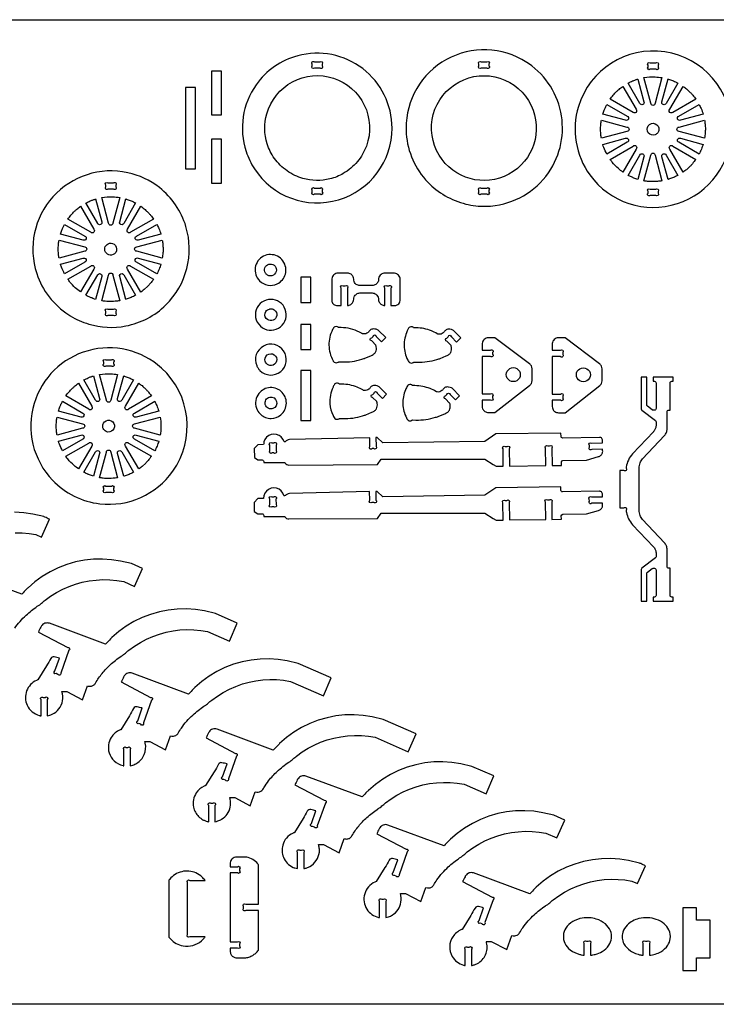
# Model space of a CAD drawing. Extents: x -1643 to 1837, y -1145 to 742.
# Tile 2 of 3: x -883 to 452, y -1145 to 742. Entities that reach past the tile are written whole.
import ezdxf

# ---------------------------------------------------------------- set-up
doc = ezdxf.new("R2010")
doc.units = 0
doc.header["$MEASUREMENT"] = 0
doc.layers.get('0').update_dxf_attribs({"linetype": 'CONTINUOUS'})
doc.layers.add('SECTIONCUTEDGES', color=18, linetype='CONTINUOUS')

msp = doc.modelspace()

# ---------------------------------------------------------------- linework, layer by layer
msp.add_lwpolyline([(1837.2, -1144.6), (-1643.2, -1144.6), (-1643.2, 741.9), (1837.2, 741.9)], close=True)
at = {"layer": 'SECTIONCUTEDGES'}
for points in [[(-101, 430.6, 0.070963), (-67.9, 404.7, 0.069817), (-28.3, 388.7, 0.034745), (-9, 385.3, 0.061427), (28.3, 385.9, 0.222532), (134.6, 455.3, 0.429696), (79.2, 665.8, 0.275209), (-73.8, 660.4, 0.274744), (-142.3, 523.1, 0.086691), (-129.7, 473.3, 0.086412)], [(209.6, 444.5, 0.325322), (377.3, 389.5, 0.325497), (481.1, 532.1, 0.371858), (353.1, 680.4, 0.371962), (187.7, 575.4, 0.115164), (183.4, 507.4, 0.115322)], [(-433.2, 456, 0.331784), (-272.1, 396.8, 0.331988), (-169.6, 534.3, 0.233331), (-225.7, 648.1, 0.233148), (-350.3, 672.8, 0.174605), (-430, 617.3, 0.237892), (-449.3, 489.5, 0.032676), (-442.4, 472.3, 0.03255)], [(-307.6, 649.2), (-318.2, 649.2, -1), (-322.5, 653.5), (-322.5, 657, -1), (-318.2, 661.2), (-307.6, 661.2, -1), (-303.4, 657), (-303.4, 653.5, -1)], [(1.3, 661.2), (11.9, 661.2, -1), (16.2, 657), (16.2, 653.5, -1), (11.9, 649.2), (1.3, 649.2, -1), (-2.9, 653.5), (-2.9, 657, -1)], [(325.4, 659), (336, 659, -1), (340.3, 654.7), (340.3, 651.2, -1), (336, 647), (325.4, 647, -1), (321.1, 651.2), (321.1, 654.7, -1)], [(-394.9, 476.2, -0.080134), (-408.8, 503.9, -0.146264), (-409.6, 561.8, -0.425215), (-282, 629.8, -0.425051), (-218.7, 499.8, -0.087626), (-236, 469.9, -0.085811), (-263, 447.2, -0.071707), (-288.7, 436.8, -0.130273), (-340.5, 437.7, -0.084944), (-370.6, 452.1, -0.082952)], [(-79.3, 482.2, -0.428721), (-41.4, 622.5, -0.428259), (97, 577.8, -0.400307), (54.4, 446, -0.399853)], [(301.7, 628.2), (313.3, 584.7, -1), (305.6, 581.5), (283.1, 620.5, -0.012176), (291.5, 624.5, -0.019565), (296.9, 626.6, -0.009363), (299.3, 627.4, 0.003121)], [(347.8, 631), (334.7, 581.9, -1), (326.5, 581.9), (313.4, 630.9, -0.057699), (334.9, 632.3, -0.024823)], [(378.2, 620.5), (355.6, 581.5, -1), (347.9, 584.7), (359.5, 628.3, 0.006199), (360, 628.1, -0.0186), (360.4, 628), (369.7, 624.6, -0.018388), (374, 622.6, 0.006129)], [(272.8, 614.2), (298.2, 570.2, -1), (292.4, 564.4), (248.5, 589.8, -0.014778), (254.4, 597.3, -0.028539), (261.3, 604.7, -0.018438), (265.5, 608.4, -0.011345)], [(412.7, 589.8), (368.8, 564.4, -1), (363, 570.2), (388.4, 614.2, 0.006303), (391.5, 611.9, -0.01891), (394.6, 609.6, -0.017187), (398.2, 606.3, -0.012321), (403.1, 601.5, -0.018926), (407.1, 597, -0.012469)], [(242.2, 579.6), (281.2, 557.1, -1), (277.9, 549.3), (234.5, 560.9, -0.012918), (237.2, 568.7, -0.018758), (239.3, 573.9, -0.010898), (240.7, 576.7, 0.003632)], [(426.8, 561), (383.3, 549.3, -1), (380.1, 557.1), (419, 579.6, -0.026072), (422.9, 571.5, -0.02074)], [(231.7, 549.3), (280.7, 536.1, -1), (280.7, 527.9), (231.7, 514.8, 0.006429), (231.1, 518.3, -0.01929), (230.6, 521.9), (230.1, 532), (230.6, 542.2, -0.018896), (231.1, 545.7, 0.006298)], [(429.5, 514.8), (380.5, 527.9, -1), (380.5, 536.1), (429.5, 549.3, -0.005477), (430.5, 541.8, -0.027167), (431, 532.6, -0.022163), (430.7, 524.9, -0.016966)], [(335, 521.5, -0.761731), (321.5, 538.8, -0.761062), (342, 530.9, -0.135678), (339.8, 525.2, -0.135247)], [(234.4, 503.1), (277.9, 514.8, -1), (281.2, 507), (242.2, 484.5, -0.020623), (236.4, 497.2, -0.019978), (234.6, 502.2, -0.019766), (234.5, 502.7, 0.006588)], [(419, 484.5), (380.1, 507, -1), (383.3, 514.8), (426.7, 503.1, -0.023422), (423.4, 493.8, -0.022486)], [(248.5, 474.3), (292.4, 499.7, -1), (298.2, 493.9), (272.9, 449.9, -0.019294), (264.5, 456.6, -0.045903), (252.4, 469.1, -0.008546), (250.5, 471.4, -0.007227)], [(388.4, 449.9), (363, 493.9, -1), (368.8, 499.7), (412.7, 474.3, -0.014529), (406.2, 466, -0.022653), (401.7, 461), (394.6, 454.5, -0.018394), (391.5, 452.2, 0.006131)], [(283.1, 443.6), (305.6, 482.6, -1), (313.3, 479.4), (301.7, 435.9, -0.012234), (294.2, 438.5, -0.017991), (289.2, 440.6, -0.010478), (286.1, 442.1, 0.003492)], [(313.4, 433.1), (326.5, 482.1, -1), (334.7, 482.1), (347.8, 433.1, -0.013089), (339.1, 432.1, -0.036535), (325.6, 431.7, -0.015577), (320.2, 432.2, -0.012352)], [(359.5, 435.8), (347.9, 479.4, -1), (355.6, 482.6), (378.2, 443.6, 0.006248), (374, 441.5, -0.018746), (369.7, 439.5), (360.4, 436.1, -0.018599), (360, 435.9, 0.006199)], [(-786.3, 174.4, 0.063566), (-750.8, 158.7, 0.120276), (-679.8, 155.1, 0.147825), (-603.2, 195.3, 0.278823), (-564.6, 345.7, 0.15407), (-615.5, 420.2, 0.113627), (-676.2, 448.8, 0.268788), (-819.5, 402.6, 0.26905), (-850.6, 255.5, 0.085445), (-827, 211.1, 0.083649), (-789.3, 176.3, 0.004404), (-787.8, 175.3, 0.004421)], [(-703.4, 417.2), (-714, 417.2, -1), (-718.3, 421.5), (-718.3, 425, -1), (-714, 429.2), (-703.4, 429.2, -1), (-699.2, 425), (-699.2, 421.5, -1)], [(-318.2, 419.3), (-307.6, 419.3, -1), (-303.4, 415.1), (-303.4, 411.6, -1), (-307.6, 407.3), (-318.2, 407.3, -1), (-322.5, 411.6), (-322.5, 415.1, -1)], [(1.3, 419.3), (11.9, 419.3, -1), (16.2, 415.1), (16.2, 411.6, -1), (11.9, 407.3), (1.3, 407.3, -1), (-2.9, 411.6), (-2.9, 415.1, -1)], [(336, 405.1), (325.4, 405.1, -1), (321.1, 409.3), (321.1, 412.9, -1), (325.4, 417.1), (336, 417.1, -1), (340.3, 412.9), (340.3, 409.3, -1)], [(-737.7, 398.4), (-726.1, 354.9, -1), (-733.8, 351.7), (-756.3, 390.7, -0.012176), (-747.9, 394.7, -0.019565), (-742.5, 396.9, -0.009363), (-740.1, 397.7, 0.003121)], [(-691.6, 401.2), (-704.7, 352.2, -1), (-712.9, 352.2), (-726, 401.2, -0.057699), (-704.5, 402.5, -0.024823)], [(-661.2, 390.8), (-683.8, 351.7, -1), (-691.5, 354.9), (-679.9, 398.5, 0.006199), (-679.4, 398.4, -0.0186), (-679, 398.3), (-669.7, 394.8, -0.018388), (-665.4, 392.9, 0.006129)], [(-766.6, 384.4), (-741.2, 340.5, -1), (-747, 334.7), (-790.9, 360, -0.014778), (-785, 367.5, -0.028539), (-778.1, 374.9, -0.018438), (-773.9, 378.7, -0.011345)], [(-626.7, 360), (-670.6, 334.7, -1), (-676.4, 340.5), (-651, 384.4, 0.006303), (-647.9, 382.1, -0.01891), (-644.8, 379.8, -0.017187), (-641.2, 376.5, -0.012321), (-636.3, 371.7, -0.018926), (-632.3, 367.2, -0.012469)], [(-797.2, 349.8), (-758.2, 327.3, -1), (-761.5, 319.5), (-804.9, 331.2, -0.012918), (-802.3, 338.9, -0.018758), (-800.1, 344.1, -0.010898), (-798.7, 347, 0.003632)], [(-612.6, 331.2), (-656.1, 319.5, -1), (-659.4, 327.3), (-620.4, 349.8, -0.026072), (-616.5, 341.7, -0.02074)], [(-807.7, 319.5), (-758.7, 306.4, -1), (-758.7, 298.2), (-807.7, 285, 0.006429), (-808.3, 288.6, -0.01929), (-808.8, 292.1), (-809.3, 302.3), (-808.8, 312.4, -0.018896), (-808.3, 316, 0.006298)], [(-704.4, 291.7, -0.520017), (-720.2, 301.8, -0.519794), (-705.4, 313.2, -0.315968), (-697.4, 302.8, -0.315775)], [(-609.9, 285), (-658.9, 298.2, -1), (-658.9, 306.4), (-609.9, 319.5, -0.005477), (-609, 312.1, -0.027167), (-608.4, 302.8, -0.022163), (-608.7, 295.1, -0.016966)], [(-805, 273.3), (-761.5, 285, -1), (-758.2, 277.2), (-797.2, 254.7, -0.020623), (-803, 267.5, -0.019978), (-804.8, 272.4, -0.019766), (-804.9, 272.9, 0.006588)], [(-620.4, 254.7), (-659.4, 277.2, -1), (-656.1, 285), (-612.7, 273.4, -0.023422), (-616, 264, -0.022807)], [(-423.5, 241.5, 0.155406), (-407.7, 233.3, 0.152514), (-389.8, 235.7, 0.115137), (-379.6, 243.7, 0.20973), (-373.4, 266.8, 0.510659), (-416, 288.7, 0.510196)], [(-790.9, 244.5), (-747, 269.9, -1), (-741.2, 264.1), (-766.6, 220.2, -0.024397), (-776.8, 228.4, -0.042082), (-787, 239.3, -0.010889), (-789, 241.9, 0.00363)], [(-651, 220.1), (-676.4, 264.1, -1), (-670.6, 269.9), (-626.7, 244.5, -0.014529), (-633.2, 236.2, -0.022653), (-637.7, 231.2), (-644.8, 224.8, -0.018394), (-647.9, 222.4, 0.006131)], [(-412.4, 256.5, -0.493086), (-405.6, 273.2, -0.496276), (-391.3, 262.3, -0.270598), (-397, 252.5, -0.267947), (-408.5, 252.6, -0.063066), (-410.7, 254.3, -0.063066)], [(-756.3, 213.8), (-733.8, 252.8, -1), (-726.1, 249.6), (-737.7, 206.1, -0.012234), (-745.2, 208.7, -0.017991), (-750.2, 210.8, -0.010478), (-753.3, 212.3, 0.003492)], [(-726, 203.4), (-712.9, 252.4, -1), (-704.7, 252.4), (-691.6, 203.4, -0.013089), (-700.3, 202.3, -0.036535), (-713.8, 202, -0.015577), (-719.2, 202.4, -0.012352)], [(-679.9, 206.1), (-691.5, 249.6, -1), (-683.8, 252.8), (-661.2, 213.8, 0.006248), (-665.4, 211.7, -0.018746), (-669.7, 209.7), (-679, 206.3, -0.018599), (-679.4, 206.2, 0.006199)], [(-267.3, 194.4), (-267.3, 227.6, -1), (-263, 231.9), (-259.2, 231.9, -1), (-255, 227.6), (-255, 194.4, 0.052408), (-251.5, 195, 0.128325), (-246.5, 197.9, 0.197605), (-243.1, 206.2, -0.097222), (-242.1, 210.9, -0.148336), (-237.9, 216.1, -0.139985), (-231.1, 218.3), (-207.5, 218.3, -0.145828), (-200.5, 216, -0.209993), (-195.6, 207.9, -0.026239), (-195.5, 205.8, 0.09194), (-194.6, 201.8, 0.131652), (-190.9, 196.9, 0.131653), (-185.1, 194.5, 0.024549), (-184.4, 194.5, -0.008181), (-183.6, 194.4), (-183.6, 227.6, -1), (-179.3, 231.9), (-175.8, 231.9, -1), (-171.6, 227.6), (-171.6, 194.4, -0.00462), (-164, 194.4, 0.14671), (-158.2, 196.1, 0.128813), (-155.2, 199.3, 0.116385), (-154, 204), (-154, 244.4, 0.17911), (-157.2, 252.5, 0.186027), (-164.7, 256.3, 0.012625), (-165.1, 256.3, 0.006307), (-165.9, 256.4), (-183.6, 256.4, 0.145828), (-190.5, 254, 0.209993), (-195.4, 246, 0.026239), (-195.6, 243.8, -0.09194), (-196.4, 239.8, -0.148336), (-200.7, 234.6, -0.139985), (-207.5, 232.5), (-231.1, 232.5, -0.145828), (-238.1, 234.8, -0.209993), (-242.9, 242.9, -0.026239), (-243.1, 245, 0.09194), (-244, 249, 0.148336), (-248.2, 254.2, 0.139985), (-255, 256.4), (-272.9, 256.4, 0.17911), (-281, 253.1, 0.186027), (-284.8, 245.6, 0.012625), (-284.8, 245.2, 0.006307), (-284.9, 244.4), (-284.9, 204, 0.17911), (-282.3, 197.5, 0.185411), (-276.3, 194.5, 0.029365), (-274.5, 194.4, -0.004893)], [(-421.7, 154.6, 0.32468), (-387.3, 150.8, 0.324261), (-372.9, 182.4, 0.315456), (-397.5, 205.7, 0.314906), (-427.8, 190.6, 0.16802), (-431, 171.6, 0.16772)], [(-699.2, 183.1), (-699.2, 179.6, -1), (-703.4, 175.3), (-714, 175.3, -1), (-718.3, 179.6), (-718.3, 183.1, -1), (-714, 187.3), (-703.4, 187.3, -1)], [(-410.6, 169.3, -0.342692), (-411.2, 182.9, -0.167354), (-404.7, 187.5, -0.066194), (-402.4, 187.8, -0.053141), (-399.6, 187.6, -0.194534), (-392.7, 183.2, -0.255691), (-391.4, 172.1, -0.265791), (-400.1, 165.3, -0.258961)], [(-200.7, 118.6), (-208.4, 126.4, -1), (-208.4, 132.4), (-205.9, 134.9, -1), (-199.9, 134.8), (-189.8, 124.6), (-181.7, 132.7), (-195.3, 146.5, 0.061834), (-197.3, 147.7, 0.071753), (-202.7, 149.2, 0.070796), (-206.9, 149.2, 0.180454), (-212.7, 146, 0.028701), (-214.1, 144.2, -0.064537), (-215.6, 142.5, -0.217452), (-224.5, 139.8, -0.017845), (-225.5, 140, -0.040508), (-226, 140.2, -0.048621), (-227.2, 140.8, 0.025713), (-232, 143.5, 0.05669), (-249.1, 149.7, 0.056735), (-267.2, 152), (-271.9, 151.9, -0.12534), (-272.3, 152.2, 0.109514), (-274, 153.5, 0.209609), (-279.3, 153.5, 0.125437), (-281.4, 151.9, 0.040174), (-281.8, 151.2, 0.008606), (-283.5, 148, 0.123368), (-290.5, 118.3, 0.12115), (-282.5, 88.3, 0.018916), (-281.7, 86.9, 0.113433), (-280.3, 85.6, 0.1368), (-276.6, 84.5, 0.136799), (-273, 85.6, 0.077822), (-272.4, 86, -0.14103), (-271.9, 86.4), (-265.5, 86.1, 0.039745), (-246, 87.2, 0.041404), (-227.7, 91.3, 0.004978), (-223.7, 92.6, 0.009757), (-221.6, 93.3), (-210.2, 98.1, 0.025645), (-205.7, 100.5, 0.123538), (-201.3, 105, 0.094777), (-199.6, 109.7, 0.094759), (-199.7, 114.8, 0.002266), (-200.4, 117.9, 0.072469)], [(-56.6, 118.1), (-64.3, 125.9, -1), (-64.3, 131.9), (-61.8, 134.4, -1), (-55.8, 134.3), (-45.7, 124.1), (-37.5, 132.2), (-51.1, 146, 0.061834), (-53.1, 147.2, 0.071753), (-58.5, 148.7, 0.070796), (-62.7, 148.7, 0.180454), (-68.5, 145.5, 0.028701), (-69.9, 143.7, -0.064537), (-71.4, 142, -0.217452), (-80.3, 139.3, -0.101565), (-83.2, 140.3, 0.041153), (-94, 145.8, 0.046108), (-108.3, 150, 0.046145), (-123.1, 151.5), (-127.7, 151.4, -0.125395), (-128.3, 151.8, 0.143049), (-130.5, 153.2, 0.126432), (-133.8, 153.3, 0.126548), (-136.8, 151.9, 0.084828), (-137.7, 150.7, 0.021693), (-140.3, 145.6, 0.112451), (-146.3, 117.3, 0.11463), (-139.4, 89.7, 0.017441), (-137.6, 86.5, 0.121465), (-136.2, 85.1, 0.1368), (-132.5, 84, 0.136799), (-128.8, 85.1, 0.077822), (-128.3, 85.5, -0.14103), (-127.7, 85.9), (-121.3, 85.6, 0.039745), (-102.2, 86.7, 0.039745), (-83.5, 90.8, 0.006634), (-79.9, 91.9, 0.009757), (-77.5, 92.8), (-66, 97.6, 0.025645), (-61.6, 100, 0.123538), (-57.1, 104.5, 0.094777), (-55.5, 109.1, 0.090384), (-55.6, 114.3, 0.012931), (-56.3, 117.5, 0.06611)], [(3.2, 108.6), (19, 108.6, -1), (23.2, 104.4), (23.2, 100.9, -1), (19, 96.6), (3.2, 96.6), (3.2, 24.9), (19, 24.9, -1), (23.2, 20.7), (23.2, 17.2, -1), (19, 12.9), (3.2, 12.9, 0.001297), (3.2, 0.8, 0.098998), (4.1, -3.6, 0.147443), (8.4, -8.8, 0.140954), (15.1, -10.9), (27.7, -10.9), (94.2, 40.9, 0.106822), (97.5, 45.1, 0.106822), (98.8, 50.4), (98.8, 73.2, 0.109057), (97.5, 78.5, 0.109056), (94, 82.8), (27.7, 132.5), (15.1, 132.5, 0.17911), (7, 129.3, 0.186027), (3.2, 121.8, 0.027942), (3.1, 119.1, -0.002697)], [(137.5, 108.4), (153.3, 108.4, -1), (157.6, 104.2), (157.6, 100.7, -1), (153.3, 96.4), (137.5, 96.4), (137.5, 24.7), (153.3, 24.7, -1), (157.6, 20.5), (157.6, 17, -1), (153.3, 12.7), (137.5, 12.7, 0.001297), (137.5, 0.6, 0.098998), (138.4, -3.8, 0.147443), (142.7, -9, 0.140954), (149.4, -11.1), (162, -11.1), (228.5, 40.7, 0.106822), (231.8, 44.9, 0.106822), (233.1, 50.1), (233.1, 73, 0.109057), (231.8, 78.3, 0.109056), (228.3, 82.6), (162, 132.3), (149.4, 132.3, 0.17911), (141.4, 129.1, 0.186027), (137.6, 121.6, 0.027942), (137.4, 118.9, -0.002697)], [(-422.7, 69.7, 0.908245), (-377.3, 107.2, 0.907727), (-429, 79.1, 0.048368), (-426.3, 74.1, 0.048083)], [(-820.3, -140.5, 0.086412), (-778.8, -171, 0.086691), (-729.6, -185.6, 0.274319), (-589.8, -123.2, 0.379188), (-611.5, 74.3, 0.257222), (-752.3, 107.7, 0.257249), (-855.7, 6.6, 0.132982), (-857.9, -71.7, 0.132968)], [(-413.2, 90, -0.32992), (-405.7, 101.3, -0.330155), (-392.7, 97.4, -0.311912), (-392.3, 84.6, -0.306946), (-404.1, 79.5, -0.144672), (-409.7, 82.3, -0.191691)], [(-718, 90.2), (-707.4, 90.2, -1), (-703.2, 85.9), (-703.2, 82.4, -1), (-707.4, 78.2), (-718, 78.2, -1), (-722.3, 82.4), (-722.3, 85.9, -1)], [(-741.7, 59.4), (-730.1, 15.9, -1), (-737.8, 12.7), (-760.3, 51.6, -0.012176), (-751.9, 55.7, -0.019565), (-746.5, 57.8, -0.009363), (-744.1, 58.6, 0.003121)], [(-695.6, 62.1), (-708.7, 13.1, -1), (-716.9, 13.1), (-730, 62.1, -0.057699), (-708.5, 63.5, -0.024823)], [(-665.2, 51.7), (-687.8, 12.7, -1), (-695.5, 15.9), (-683.9, 59.4, 0.006199), (-683.4, 59.3, -0.0186), (-683, 59.2), (-673.7, 55.8, -0.018388), (-669.4, 53.8, 0.006129)], [(330.8, -372), (369.3, -372), (369.3, -364.4), (366.5, -364.4, -0.414214), (363.5, -361.4), (363.5, -309.2), (360.8, -309.2, -0.414214), (357.8, -306.2), (357.8, -304.4, -0.001328), (357.9, -280.6, 0.00959), (357.8, -273.4, 0.08671), (356.3, -266.5, 0.086806), (352.6, -260.5), (310.4, -215.7, -0.09411), (306, -208, -0.083078), (304.3, -198.2, -0.000752), (304.2, -157.7, -0.000752), (304.3, -117.1, -0.083078), (306, -107.3, -0.09411), (310.4, -99.7), (352.6, -54.9, 0.086806), (356.3, -48.8, 0.08671), (357.8, -41.9, 0.00959), (357.9, -34.8, -0.001329), (357.8, -11), (357.8, -9.2, -0.414214), (360.8, -6.2), (363.5, -6.2), (363.5, 46, -0.414214), (366.5, 49), (369.3, 49), (369.3, 56.7), (330.8, 56.7), (330.8, 49), (333.6, 49, -0.414214), (336.6, 46), (336.6, -3.2, -0.414214), (333.6, -6.2), (330.9, -6.2, -0.164223), (329.1, -5.6), (320, 1.4, -0.234068), (318.8, 3.8), (318.8, 56.7), (308.1, 56.7), (308.1, -4, 0.235486), (309.3, -6.4), (335.4, -26, -0.235486), (336.6, -28.4), (336.6, -34.5, -0.071048), (335.5, -40.7, -0.078973), (332.9, -45.7, -0.015763), (332.4, -46.4, -0.007881), (331.3, -47.6), (291.6, -89.6, 0.07388), (283.4, -101.8, 0.076866), (279.4, -115.4, 0.023417), (279.1, -117), (279.1, -117.6, -1), (274.8, -121.8), (267.2, -121.8), (267.2, -193.5), (274.8, -193.5, -1), (279.1, -197.8), (279.1, -198.3, 0.037161), (279.8, -202.6, 0.069854), (284, -214.7, 0.066871), (291.6, -225.7), (331.3, -267.8, -0.071048), (334.9, -273.1, -0.08294), (336.4, -278.5, -0.011822), (336.5, -279.4, -0.007881), (336.6, -280.9), (336.6, -287, -0.235486), (335.4, -289.4), (309.3, -309, 0.235486), (308.1, -311.4), (308.1, -372), (318.8, -372), (318.8, -319.1, -0.234068), (320, -316.7), (329.1, -309.8, -0.164223), (330.9, -309.2), (333.6, -309.2, -0.414214), (336.6, -312.2), (336.6, -361.4, -0.414214), (333.6, -364.4), (330.8, -364.4)], [(-770.6, 45.4), (-745.2, 1.4, -1), (-751, -4.4), (-794.9, 21, -0.014778), (-789, 28.5, -0.028539), (-782.1, 35.9, -0.018438), (-777.9, 39.6, -0.011345)], [(-630.7, 21), (-674.6, -4.4, -1), (-680.4, 1.4), (-655.1, 45.3, 0.006303), (-651.9, 43.1, -0.01891), (-648.8, 40.7, -0.017187), (-645.2, 37.5, -0.012321), (-640.3, 32.7, -0.018926), (-636.3, 28.2, -0.012469)], [(-198.9, 10.2), (-206.7, 18, -1), (-206.6, 24), (-204.1, 26.4, -1), (-198.1, 26.4), (-188, 16.2), (-179.9, 24.3), (-193.5, 38, 0.061834), (-195.5, 39.2, 0.071753), (-200.9, 40.8, 0.070796), (-205.1, 40.8, 0.180454), (-210.9, 37.6, 0.028701), (-212.3, 35.8, -0.064537), (-213.8, 34.1, -0.217452), (-222.7, 31.4, -0.101565), (-225.6, 32.4, 0.041153), (-236.4, 37.8, 0.046108), (-250.7, 42, 0.046145), (-265.5, 43.6), (-270.1, 43.5, -0.12534), (-270.5, 43.8, 0.109514), (-272.3, 45.1, 0.146598), (-275.8, 45.5, 0.139937), (-279.2, 43.9, 0.084828), (-280.1, 42.8, 0.021693), (-282.7, 37.7, 0.124471), (-288.6, 6.1, 0.096115), (-282.7, -16.3, 0.005797), (-280.6, -20.5, 0.187127), (-277.4, -23.4, 0.113295), (-274.2, -23.8, 0.113567), (-271.2, -22.8, 0.077822), (-270.7, -22.4, -0.14103), (-270.1, -22), (-263.7, -22.4, 0.039745), (-244.6, -21.3, 0.039745), (-225.9, -17.2, 0.006634), (-222.3, -16, 0.009757), (-219.8, -15.1), (-208.4, -10.3, 0.025645), (-204, -7.9, 0.123538), (-199.5, -3.4, 0.094777), (-197.8, 1.2, 0.090384), (-198, 6.3, 0.012931), (-198.7, 9.6, 0.06611)], [(-59.1, 7.4), (-66.8, 15.2, -1), (-66.8, 21.2), (-64.3, 23.6, -1), (-58.3, 23.6), (-48.2, 13.4), (-40, 21.5), (-53.6, 35.2, 0.061834), (-55.6, 36.5, 0.071753), (-61.1, 38, 0.070796), (-65.2, 38, 0.180454), (-71, 34.8, 0.028701), (-72.4, 33, -0.064537), (-73.9, 31.3, -0.217452), (-82.8, 28.6, -0.101565), (-85.7, 29.6, 0.041153), (-96.6, 35, 0.046108), (-110.8, 39.2, 0.046145), (-125.6, 40.8), (-130.2, 40.7, -0.141443), (-130.8, 41.1, 0.105545), (-131.8, 42, 0.153336), (-135.7, 42.7, 0.153374), (-139.3, 41.2, 0.08355), (-140.1, 40.1, 0.02938), (-143.8, 32.9, 0.110293), (-148.8, 5.7, 0.110294), (-141.9, -21, 0.017441), (-140.1, -24.2, 0.121465), (-138.7, -25.6, 0.1368), (-135, -26.7, 0.136799), (-131.3, -25.6, 0.077822), (-130.8, -25.2, -0.14103), (-130.2, -24.8), (-123.8, -25.1, 0.039745), (-104.7, -24.1, 0.039745), (-86.1, -19.9, 0.006634), (-82.4, -18.8, 0.009757), (-80, -17.9), (-68.6, -13.1, 0.025645), (-64.1, -10.7, 0.123538), (-59.7, -6.2, 0.094777), (-58, -1.6, 0.090384), (-58.1, 3.5, 0.012931), (-58.8, 6.8, 0.06611)], [(-411.8, -20.3, 0.094401), (-401.4, -22.1, 0.170768), (-382.9, -15.3, 0.464229), (-382.3, 29.8, 0.464136), (-426.9, 22.8, 0.259519), (-428, -5.8, 0.186569)], [(-801.2, 10.8), (-762.3, -11.7, -1), (-765.5, -19.5), (-808.9, -7.9, -0.012918), (-806.3, -0.1, -0.018758), (-804.1, 5.1, -0.010898), (-802.7, 7.9, 0.003632)], [(-616.7, -7.9), (-660.1, -19.5, -1), (-663.4, -11.7), (-624.4, 10.8, -0.026072), (-620.5, 2.7, -0.02074)], [(-397.8, -3.2, -0.43575), (-412.6, 4.3, -0.436868), (-404, 18.6, -0.391916), (-390.7, 10.5, -0.393)], [(-811.7, -19.5), (-762.7, -32.7, -1), (-762.7, -40.9), (-811.7, -54, 0.006429), (-812.3, -50.5, -0.01929), (-812.8, -46.9), (-813.3, -36.8), (-812.8, -26.6, -0.018896), (-812.3, -23.1, 0.006298)], [(-724.2, -37.9, -0.704491), (-704.8, -28.8, -0.705318), (-714, -48.1, -0.172802), (-720.9, -44.8, -0.173371)], [(-613.9, -54), (-662.9, -40.9, -1), (-662.9, -32.7), (-613.9, -19.5, -0.035509), (-612.5, -35.3, -0.037792), (-613.3, -50.2, -0.007975), (-613.6, -52.1, 0.002658)], [(-809, -65.7), (-765.5, -54, -1), (-762.3, -61.8), (-801.2, -84.3, -0.020623), (-807, -71.6, -0.019978), (-808.8, -66.6, -0.019766), (-808.9, -66.2, 0.006588)], [(-624.4, -84.3), (-663.4, -61.8, -1), (-660.1, -54), (-616.7, -65.7, -0.023422), (-620, -75, -0.022807)], [(-426.8, -101.7), (-418.5, -101.6, -0.414214), (-415.5, -104.6), (-415.5, -106.7), (-375.5, -106.4, -0.179261), (-375.2, -106.8, 0.072339), (-374.7, -107.6, 0.106772), (-371.5, -110.3, 0.104923), (-367.4, -111.4), (-197.6, -110.3), (-190.5, -100.1), (8.5, -100.1), (24.2, -110.3), (30.1, -113.6), (43.6, -113.5), (43.2, -80.3, -1), (47.4, -76), (50.9, -75.9, -1), (55.2, -80.1), (55.6, -113.4), (125.1, -112.5), (124.7, -79.2, -1), (128.9, -74.9), (132.4, -74.8, -1), (136.7, -79), (137.1, -112.4), (155.1, -112.1), (155, -105.5, -0.414143), (158, -102.5), (203.3, -101.8), (226.2, -95.2, 0.116099), (231, -92.4, 0.123161), (233.9, -88, 0.093814), (234.2, -85.6, -0.008595), (234.1, -81.1), (213.1, -81.4, -1), (208.8, -77.2), (208.8, -73.7, -1), (212.9, -69.4), (234, -69.1, 0.008792), (233.7, -63.1, 0.293453), (230.5, -58.8, 0.051082), (229.6, -58.5, 0.039322), (228.4, -58.4), (157.4, -59.6, -0.414353), (154.4, -56.6), (154.3, -50.1), (29.4, -51.9), (8.4, -66), (-187.3, -68.9), (-198.2, -58.8, 0.116141), (-198.6, -58.8, -0.019273), (-200.4, -58.9), (-200.1, -75.6, -1), (-204.3, -79.9), (-207.8, -80, -1), (-212.1, -75.8), (-212.4, -59.2), (-366.3, -62.7, 0.129415), (-371.2, -64.3, 0.061161), (-373.5, -66.3, -0.183348), (-375.2, -67.1, -0.251847), (-376.5, -66.5), (-378.6, -61.7), (-381.8, -57.6), (-386, -54.5), (-390.8, -52.6), (-396, -52), (-401.2, -52.8), (-406, -54.8), (-410.1, -58.1), (-413.2, -62.3), (-415.1, -67.1, 0.044207), (-415.4, -68.9, -0.011454), (-415.7, -72.3), (-427, -72.4), (-433.6, -79.8), (-433.5, -97)], [(-794.9, -94.5), (-751, -69.2, -1), (-745.2, -75), (-770.6, -118.9, -0.019294), (-778.9, -112.3, -0.045903), (-791.1, -99.7, -0.008546), (-792.9, -97.4, -0.007227)], [(-655, -118.9), (-680.4, -75, -1), (-674.6, -69.2), (-630.7, -94.5, -0.014529), (-637.2, -102.8, -0.022653), (-641.7, -107.8), (-648.8, -114.3, -0.018394), (-651.9, -116.6, 0.006131)], [(-399.7, -69.1), (-396.2, -69.1, -1), (-391.9, -73.3), (-391.8, -83.9, -1), (-396, -88.2), (-399.5, -88.2, -1), (-403.8, -84), (-403.9, -73.4, -1)], [(-760.4, -125.2), (-737.8, -86.2, -1), (-730.1, -89.4), (-741.7, -132.9, -0.012234), (-749.2, -130.3, -0.017991), (-754.2, -128.2, -0.010478), (-757.3, -126.7, 0.003492)], [(-730, -135.7), (-716.9, -86.7, -1), (-708.7, -86.7), (-695.6, -135.7, -0.013089), (-704.4, -136.8, -0.036535), (-717.8, -137.1, -0.015577), (-723.2, -136.6, -0.012352)], [(-683.9, -133), (-695.5, -89.4, -1), (-687.8, -86.2), (-665.2, -125.3, 0.006248), (-669.4, -127.4, -0.018746), (-673.7, -129.4), (-683, -132.8, -0.018599), (-683.4, -132.9, 0.006199)], [(-722.3, -159.5), (-722.3, -156, -1), (-718, -151.7), (-707.4, -151.7, -1), (-703.2, -156), (-703.2, -159.5, -1), (-707.4, -163.7), (-718, -163.7, -1)], [(-426.9, -204.9), (-418.6, -204.9, -0.414214), (-415.6, -207.9), (-415.6, -209.9), (-375.7, -209.7, -0.179261), (-375.3, -210, 0.072339), (-374.9, -210.8, 0.106772), (-371.6, -213.5, 0.104923), (-367.5, -214.7), (-197.7, -213.5), (-190.7, -203.4), (8.4, -203.4), (24.1, -213.6), (29.9, -216.9), (43.5, -216.8), (43.1, -183.5, -1), (47.2, -179.2), (50.8, -179.2, -1), (55, -183.4), (55.5, -216.6), (125, -215.8), (124.5, -182.4, -1), (128.7, -178.1), (132.2, -178.1, -1), (136.5, -182.2), (137, -215.6), (155, -215.4), (154.9, -208.8, -0.414143), (157.9, -205.7), (203.1, -205), (226.1, -198.5, 0.116099), (230.9, -195.7, 0.123161), (233.8, -191.2, 0.093814), (234.1, -188.8, -0.008595), (234, -184.3), (213, -184.6, -1), (208.7, -180.5), (208.6, -177, -1), (212.8, -172.6), (233.8, -172.3, 0.008792), (233.6, -166.4, 0.293453), (230.4, -162, 0.051082), (229.5, -161.8, 0.039322), (228.3, -161.7), (157.3, -162.8, -0.414353), (154.2, -159.9), (154.1, -153.3), (29.3, -155.2), (8.3, -169.2), (-187.5, -172.1), (-198.3, -162.1, 0.116141), (-198.7, -162, -0.019273), (-200.5, -162.1), (-200.3, -178.9, -1), (-204.5, -183.2), (-208, -183.2, -1), (-212.3, -179), (-212.5, -162.4), (-366.4, -166, 0.129415), (-371.3, -167.6, 0.061161), (-373.7, -169.5, -0.183348), (-375.4, -170.3, -0.251847), (-376.7, -169.8), (-378.7, -165), (-382, -160.9), (-386.1, -157.8), (-391, -155.9), (-396.2, -155.3), (-401.3, -156), (-406.1, -158.1), (-410.2, -161.3), (-413.3, -165.5), (-415.2, -170.4, 0.044207), (-415.5, -172.2, -0.011454), (-415.8, -175.5), (-427.1, -175.7), (-433.7, -183.1), (-433.6, -200.3)], [(-399.8, -172.4), (-396.3, -172.4, -1), (-392, -176.6), (-391.9, -187.2, -1), (-396.2, -191.5), (-399.7, -191.5, -1), (-403.9, -187.3), (-404, -176.6, -1)], [(-842.3, -592), (-842.3, -560.9, -1), (-838.1, -556.6), (-834.5, -556.6, -1), (-830.3, -560.9), (-830.3, -592, 0.059141), (-821.2, -589, 0.121388), (-808, -578.6, 0.121883), (-801.1, -563, 0.118656), (-802.2, -545.6), (-792.6, -545.6), (-762.8, -561.4), (-753.3, -534.5, 0.110316), (-747.1, -535.1, 0.121881), (-741.9, -533.2, 0.112814), (-738, -529.1, -0.038886), (-725.2, -510.5, -0.039453), (-709.6, -494.1, -0.033728), (-688.8, -477.8, -0.013715), (-686.5, -476.3, 0.024577), (-684.2, -474.7, 0.026089), (-680.6, -471.8, -0.020061), (-674, -466.2), (-663.2, -458.3), (-651.9, -451.3), (-640.1, -445.1), (-627.9, -439.7), (-615.3, -435.2), (-602.5, -431.7), (-589.4, -429.1), (-576.2, -427.4), (-562.9, -426.7), (-549.6, -426.9), (-536.3, -428.1), (-523.2, -430.2), (-481.1, -448.6), (-466.1, -414.3), (-508.2, -395.9), (-529.2, -391), (-546.4, -388.3), (-563.8, -387.2), (-581.2, -387.5), (-598.5, -389.4), (-615.6, -392.7), (-632.3, -397.5), (-648.6, -403.8), (-664.2, -411.4), (-679.2, -420.4), (-693.3, -430.6), (-706.4, -442, 0.013028), (-708.9, -444.5, -0.002171), (-718.5, -454.6), (-826.3, -414.6, 0.161142), (-834.9, -414.6, 0.167596), (-841.5, -419.7, 0.03262), (-842.8, -421.9, -0.002417), (-847.5, -431.3), (-791.1, -461.1, -1), (-789.1, -466.2), (-804.6, -509.9, -1), (-810.1, -512.4), (-813.4, -511.1, -1), (-815.8, -505.7), (-807.2, -481.3, 0.000984), (-817, -478.9, 0.161021), (-820.7, -479.2, 0.167951), (-823.7, -482, -0.009744), (-831.8, -496.1), (-848.3, -522.8, -0.104608), (-848.9, -523.1, 0.035992), (-851.1, -523.9, 0.199431), (-869.9, -544.1, 0.200046), (-868.9, -571.6, 0.109657), (-859.4, -584, 0.110065), (-845.7, -591.2, 0.017881), (-844, -591.6, -0.00596)], [(-683.5, -687.6), (-683.5, -656.5, -1), (-679.3, -652.3), (-675.7, -652.3, -1), (-671.5, -656.5), (-671.5, -687.6, 0.020963), (-666.2, -686.3, 0.061647), (-658.9, -682.9, 0.157927), (-644.5, -666.2, 0.157202), (-642.6, -644.2, 0.017201), (-642.9, -642.7, -0.005733), (-643.4, -641.3), (-633.8, -641.3), (-604, -657.1), (-594.5, -630.1, 0.09929), (-588.7, -630.9, 0.116244), (-584, -629.4, 0.12564), (-579.5, -625, -0.015905), (-573.2, -615.3, -0.056835), (-551.6, -590.5, -0.035533), (-530, -573.5, -0.013715), (-527.7, -572, 0.024577), (-525.4, -570.4, 0.026089), (-521.8, -567.4, -0.020061), (-515.2, -561.8), (-504.4, -554), (-493.1, -546.9), (-481.3, -540.7), (-469.1, -535.4), (-456.5, -530.9), (-443.7, -527.4), (-430.6, -524.7), (-417.4, -523.1), (-404.1, -522.3), (-390.8, -522.6), (-377.5, -523.8), (-364.4, -525.9), (-301.2, -553.5), (-286.3, -519.2), (-349.4, -491.6), (-370.4, -486.7), (-387.6, -484), (-405, -482.8), (-422.4, -483.2), (-439.7, -485), (-456.8, -488.4), (-473.5, -493.2), (-489.8, -499.5), (-505.4, -507.1), (-520.4, -516.1), (-534.4, -526.3), (-547.6, -537.7, 0.013028), (-550.1, -540.2, -0.002171), (-559.7, -550.2), (-667.5, -510.3, 0.161142), (-676.1, -510.3, 0.167596), (-682.7, -515.3, 0.03262), (-684, -517.6, -0.002417), (-688.7, -527), (-632.3, -556.7, -1), (-630.3, -561.9), (-645.8, -605.5, -1), (-651.3, -608.1), (-654.6, -606.8, -1), (-657, -601.4), (-648.4, -576.9, 0.000984), (-658.2, -574.6, 0.161021), (-661.9, -574.9, 0.167951), (-664.9, -577.7, -0.009744), (-673, -591.8), (-689.5, -618.5, -0.129096), (-690.1, -618.8, 0.054431), (-690.7, -618.9, 0.156273), (-707.9, -633.4, 0.217069), (-711.8, -662.7, 0.133361), (-702, -678.4, 0.130475), (-685.2, -687.3, 0.013414), (-684.4, -687.5, -0.004471)], [(-520.9, -794.8), (-520.9, -763.7, -1), (-516.6, -759.4), (-513.1, -759.4, -1), (-508.9, -763.7), (-508.9, -794.8, 0.020963), (-503.6, -793.4, 0.061647), (-496.2, -790.1, 0.206484), (-479.7, -766.8, 0.112398), (-479.9, -751.3, 0.012711), (-480.3, -749.9, -0.004237), (-480.7, -748.5), (-471.2, -748.5), (-441.4, -764.2), (-431.8, -737.3, 0.10429), (-426, -738, 0.22206), (-417.3, -733, 0.018768), (-415.1, -729.6, -0.030198), (-406.1, -716.3, -0.042786), (-389.6, -698.3, -0.036783), (-367.4, -680.6, -0.013715), (-365, -679.1, 0.024577), (-362.7, -677.6, 0.026089), (-359.1, -674.6, -0.020061), (-352.5, -669), (-341.8, -661.1), (-330.4, -654.1), (-318.7, -647.9), (-306.5, -642.5), (-293.9, -638.1), (-281.1, -634.5), (-268, -631.9), (-254.8, -630.2), (-241.5, -629.5), (-228.1, -629.7), (-214.9, -630.9), (-201.7, -633), (-138.6, -660.6), (-123.6, -626.4), (-186.7, -598.7), (-207.8, -593.8), (-225, -591.1), (-242.3, -590), (-259.8, -590.3), (-277.1, -592.2), (-294.2, -595.5), (-310.9, -600.3), (-327.1, -606.6), (-342.8, -614.2), (-357.7, -623.2), (-371.8, -633.4), (-385, -644.9, 0.013028), (-387.4, -647.3, -0.002171), (-397.1, -657.4), (-504.9, -617.4, 0.161142), (-513.5, -617.4, 0.167596), (-520.1, -622.5, 0.03262), (-521.4, -624.8, -0.002417), (-526, -634.1), (-469.7, -663.9, -1), (-467.7, -669.1), (-483.1, -712.7, -1), (-488.7, -715.2), (-492, -713.9, -1), (-494.4, -708.5), (-485.7, -684.1, 0.000984), (-495.6, -681.7, 0.161021), (-499.2, -682.1, 0.167951), (-502.3, -684.8, -0.009744), (-510.3, -698.9), (-526.9, -725.7, -0.102289), (-527.4, -725.9, 0.030824), (-529.6, -726.7, 0.147127), (-544.8, -739.7, 0.192634), (-550, -766.6, 0.079328), (-546.4, -776.7, 0.142426), (-532, -790.9, 0.04156), (-527.1, -793.1, 0.035326)], [(-350.6, -884.7), (-350.6, -853.6, -1), (-346.3, -849.4), (-342.8, -849.4, -1), (-338.6, -853.6), (-338.6, -884.7, 0.022698), (-332.7, -883.1, 0.051188), (-327.4, -880.8, 0.11815), (-314.7, -869.1, 0.121325), (-308.9, -853.2, 0.060016), (-309, -845.3, 0.034446), (-310.4, -838.4), (-300.9, -838.4), (-271.1, -854.1), (-261.5, -827.2, 0.110316), (-255.4, -827.9, 0.121881), (-250.1, -825.9, 0.112814), (-246.3, -821.8, -0.038886), (-233.5, -803.2, -0.039453), (-217.9, -786.9, -0.033728), (-197.1, -770.5, -0.013715), (-194.8, -769, 0.024577), (-192.4, -767.5, 0.026089), (-188.8, -764.5, -0.020061), (-182.2, -758.9), (-171.5, -751.1), (-160.2, -744), (-148.4, -737.8), (-136.2, -732.5), (-123.6, -728), (-110.8, -724.4), (-97.7, -721.8), (-84.5, -720.1), (-71.2, -719.4), (-57.9, -719.6), (-44.6, -720.8), (-31.4, -723), (10.6, -741.4), (25.6, -707.1), (-16.4, -688.7), (-37.5, -683.7), (-54.7, -681.1), (-72.1, -679.9), (-89.5, -680.2), (-106.8, -682.1), (-123.9, -685.5), (-140.6, -690.3), (-156.9, -696.5), (-172.5, -704.2), (-187.4, -713.1), (-201.5, -723.4), (-214.7, -734.8, 0.013028), (-217.1, -737.2, -0.002171), (-226.8, -747.3), (-334.6, -707.4, 0.161142), (-343.2, -707.4, 0.167596), (-349.8, -712.4, 0.03262), (-351.1, -714.7, -0.002417), (-355.8, -724), (-299.4, -753.8, -1), (-297.4, -759), (-312.8, -802.6, -1), (-318.4, -805.1), (-321.7, -803.8, -1), (-324.1, -798.5), (-315.4, -774, 0.000984), (-325.3, -771.7, 0.161021), (-329, -772, 0.167951), (-332, -774.7, -0.009744), (-340, -788.8), (-356.6, -815.6, -0.104608), (-357.1, -815.9, 0.035992), (-359.3, -816.7, 0.223397), (-379.1, -839.8, 0.161561), (-377.8, -862.8, 0.100402), (-370.5, -874.2, 0.094867), (-358.8, -882.3, 0.032757), (-355.9, -883.3, 0.017693)], [(-193.7, -978.5), (-193.7, -947.4, -1), (-189.4, -943.1), (-185.9, -943.1, -1), (-181.7, -947.4), (-181.7, -978.5, 0.020963), (-176.4, -977.1, 0.061647), (-169.1, -973.8, 0.220567), (-152.4, -948.9, 0.114184), (-153.5, -932.1), (-144, -932.1), (-114.2, -947.9), (-104.6, -921, 0.09929), (-98.9, -921.7, 0.116244), (-94.2, -920.3, 0.12564), (-89.7, -915.9, -0.015905), (-83.4, -906.1, -0.056835), (-61.8, -881.3, -0.035533), (-40.2, -864.3, -0.013715), (-37.9, -862.8, 0.024577), (-35.5, -861.2, 0.026089), (-31.9, -858.3, -0.020061), (-25.4, -852.7), (-14.6, -844.8), (-3.3, -837.8), (8.5, -831.6), (20.7, -826.2), (33.3, -821.7), (46.1, -818.2), (59.2, -815.6), (72.4, -813.9), (85.7, -813.2), (99, -813.4), (112.3, -814.6), (125.5, -816.7), (146.5, -825.9), (161.5, -791.6), (140.5, -782.4), (119.4, -777.5), (102.2, -774.8), (84.8, -773.7), (67.4, -774), (50.1, -775.9), (33, -779.2), (16.3, -784), (0, -790.3), (-15.6, -797.9), (-30.5, -806.9), (-44.6, -817.1), (-57.8, -828.5, 0.013028), (-60.2, -831, -0.002171), (-69.9, -841), (-177.7, -801.1, 0.161142), (-186.3, -801.1, 0.167596), (-192.9, -806.2, 0.03262), (-194.2, -808.4, -0.002417), (-198.9, -817.8), (-142.5, -847.6, -1), (-140.5, -852.7), (-156, -896.4, -1), (-161.5, -898.9), (-164.8, -897.6, -1), (-167.2, -892.2), (-158.5, -867.8, 0.000984), (-168.4, -865.4, 0.161021), (-172.1, -865.7, 0.167951), (-175.1, -868.5, -0.009744), (-183.2, -882.6), (-199.7, -909.3, -0.104608), (-200.2, -909.6, 0.035992), (-202.4, -910.4, 0.217293), (-222, -932.9, 0.217842), (-217.9, -962.4, 0.098469), (-208.3, -972.4, 0.095737), (-195.4, -978.1, 0.013414), (-194.5, -978.3, -0.004471)], [(-425.3, -965), (-450, -965, -1), (-454.2, -960.8), (-454.2, -957.2, -1), (-450, -953), (-425.3, -953), (-425.3, -877.9, 0.084752), (-425.6, -877.4, 0.003619), (-427, -875.6, 0.092146), (-436.3, -867.3, 0.089566), (-448.2, -862.8, 0.008346), (-449.2, -862.7, 0.018717), (-449.7, -862.6), (-467.6, -862.6, 0.17911), (-475.8, -865.9, 0.186027), (-479.6, -873.4, 0.033765), (-479.7, -877.2, -0.008515), (-479.7, -881), (-466, -881, -1), (-461.7, -885.2), (-461.7, -888.8, -1), (-466, -893), (-479.7, -893), (-479.7, -1025), (-466, -1025, -1), (-461.7, -1029.2), (-461.7, -1032.8, -1), (-466, -1037), (-479.7, -1037, 0.0062), (-479.6, -1043.9, 0.14327), (-477.6, -1050.1, 0.122636), (-473.4, -1053.9, 0.116385), (-467.6, -1055.4), (-449.6, -1055.4, 0.041427), (-445.9, -1054.7, 0.057392), (-438.1, -1051.8, 0.053517), (-432.1, -1047.7, 0.053288), (-427, -1042.4, 0.003544), (-425.6, -1040.6, 0.084661), (-425.3, -1040.1)], [(-29.1, -1070.3), (-29.1, -1039.2, -1), (-24.9, -1035), (-21.4, -1035, -1), (-17.1, -1039.2), (-17.1, -1070.3, 0.023138), (-11.4, -1068.8, 0.047803), (-6, -1066.4, 0.163928), (9.6, -1049.7, 0.163128), (11.8, -1026.8, 0.017201), (11.4, -1025.4, -0.005733), (11, -1024), (20.6, -1024), (50.4, -1039.7), (59.9, -1012.8, 0.09929), (65.5, -1013.5, 0.110758), (70.4, -1012.1, 0.133074), (74.9, -1007.7, -0.017801), (81.1, -997.9, -0.056835), (102.8, -973.2, -0.035533), (124.3, -956.1, -0.013715), (126.7, -954.6, 0.024577), (129, -953.1, 0.026089), (132.6, -950.1, -0.020061), (139.2, -944.5), (150, -936.7), (161.3, -929.6), (173.1, -923.4), (185.3, -918), (197.8, -913.6), (210.7, -910), (223.7, -907.4), (237, -905.7), (250.3, -905), (263.6, -905.2), (276.9, -906.4), (290, -908.6), (301, -913.4), (316, -879.1, -0.004535), (307.2, -875.1, 0.027218), (305, -874.3), (284, -869.3), (266.8, -866.7), (249.4, -865.5), (232, -865.8), (214.7, -867.7), (197.6, -871.1), (180.8, -875.9), (164.6, -882.1), (148.9, -889.8), (134, -898.7), (119.9, -909), (106.8, -920.4, 0.013028), (104.3, -922.8, -0.002171), (94.7, -932.9), (-13.1, -893, 0.161142), (-21.8, -893, 0.167596), (-28.4, -898, 0.03262), (-29.7, -900.3, -0.002417), (-34.3, -909.6), (22.1, -939.4, -1), (24.1, -944.6), (8.6, -988.2, -1), (3, -990.7), (-0.2, -989.4, -1), (-2.7, -984.1), (6, -959.6, 0.000984), (-3.8, -957.3, 0.161021), (-7.5, -957.6, 0.167951), (-10.5, -960.3, -0.009744), (-18.6, -974.4), (-35.2, -1001.2, -0.129096), (-35.7, -1001.4, 0.054431), (-36.4, -1001.6, 0.148247), (-52.9, -1015.1, 0.286429), (-54.2, -1052.9, 0.098121), (-45, -1063.4, 0.098543), (-32.5, -1069.6, 0.017881), (-30.8, -1070, -0.00596)], [(-527.9, -1015.4), (-557.4, -1015.4, -1), (-561.7, -1011.2), (-561.7, -911.5, -1), (-557.4, -907.3), (-527.9, -907.3, 0.038073), (-533.6, -900.9, 0.086225), (-545.5, -893, 0.165526), (-572.6, -890.5, 0.163078), (-595.9, -905.2, -0.003274), (-597.3, -906.8, 0.092926), (-597.5, -907.3), (-597.5, -1015.4, 0.085175), (-597.3, -1015.9, 0.019014), (-594.2, -1019.5, 0.164246), (-570.1, -1032.7, 0.225008), (-534.9, -1023, 0.029293), (-531.7, -1020, 0.021768)], [(198.9, -1050.7), (198.9, -1027.9, -1), (203.2, -1023.7), (206.7, -1023.7, -1), (210.9, -1027.9), (210.9, -1050.7, 0.027943), (220, -1049, 0.074409), (233.1, -1043.6, 0.105275), (245.9, -1031.6, 0.255238), (249, -1003.8, 0.121832), (239.4, -990.7, 0.099242), (221.9, -981.2, 0.118307), (195.1, -979.5, 0.090162), (176.8, -986.2, 0.113409), (163.7, -998.5, 0.265194), (161.7, -1027.6, 0.119117), (172.1, -1040.3, 0.097373), (190.1, -1049.1, 0.01993), (193, -1049.8, 0.009773)], [(311.8, -1050.7), (311.8, -1027.9, -1), (316.1, -1023.7), (319.6, -1023.7, -1), (323.8, -1027.9), (323.8, -1050.7, 0.098597), (345.5, -1043.9, 0.122424), (359, -1031.4, 0.107731), (363.7, -1019.1, 0.150933), (361.1, -1002.1, 0.107046), (352.1, -990.6, 0.088982), (336.9, -981.9, 0.074213), (320.8, -978.8, 0.070501), (303.7, -980.4, 0.135194), (281.1, -992.9, 0.127408), (272.8, -1006.6, 0.198024), (275, -1028.5, 0.122987), (287.4, -1042.1, 0.051851), (296.8, -1047.1, 0.050286), (307.3, -1050.1, 0.014778), (309.6, -1050.5, -0.004926)]]:
    msp.add_lwpolyline(points, format="xyb", close=True, dxfattribs=at)
for points in [[(-515.7, 643.6), (-515.7, 559.6), (-496.6, 559.6), (-496.6, 643.6)], [(-546.5, 456.3), (-546.5, 612.3), (-565.6, 612.3), (-565.6, 456.3)], [(-515.7, 428.7), (-496.6, 428.7), (-496.6, 512.7), (-515.7, 512.7)], [(-344.2, 200.3), (-325.1, 200.3), (-325.1, 248.3), (-344.2, 248.3)], [(-344.5, 109.7), (-325.3, 109.7), (-325.3, 157.7), (-344.5, 157.7)], [(-325.3, -26.2), (-325.3, 69.5), (-344.5, 69.5), (-344.5, -26.2)], [(50, 65.2), (51.3, 68.5), (53.4, 71.3), (56.2, 73.4), (59.4, 74.7), (62.9, 75.2), (66.4, 74.7), (69.6, 73.4), (72.4, 71.3), (74.5, 68.5), (75.8, 65.2), (76.3, 61.8), (75.8, 58.3), (74.5, 55.1), (72.4, 52.3), (69.6, 50.2), (66.4, 48.8), (62.9, 48.4), (59.4, 48.8), (56.2, 50.2), (53.4, 52.3), (51.3, 55.1), (50, 58.3), (49.5, 61.8)], [(184.3, 65), (185.6, 68.3), (187.8, 71), (190.5, 73.2), (193.8, 74.5), (197.2, 75), (200.7, 74.5), (203.9, 73.2), (206.7, 71), (208.8, 68.3), (210.2, 65), (210.6, 61.6), (210.2, 58.1), (208.8, 54.9), (206.7, 52.1), (203.9, 50), (200.7, 48.6), (197.2, 48.2), (193.8, 48.6), (190.5, 50), (187.8, 52.1), (185.6, 54.9), (184.3, 58.1), (183.8, 61.6)], [(414.3, -983.6), (414.3, -959.6), (387.6, -959.6), (387.6, -1079.6), (414.3, -1079.6), (414.3, -1055.6), (440, -1055.6), (440, -983.6)]]:
    msp.add_lwpolyline(points, close=True, dxfattribs=at)
for points in [[(-892, -241.1), (-878.7, -241.3), (-865.4, -242.5), (-852.3, -244.6), (-841.3, -249.4), (-826.3, -215.1, -0.004535), (-835, -211.2, 0.027218), (-837.3, -210.3), (-858.3, -205.4), (-875.5, -202.7), (-892.9, -201.6)], [(-892.8, -423.9, -0.056835), (-871.1, -399.2, -0.035533), (-849.6, -382.1, -0.013715), (-847.2, -380.6, 0.024577), (-844.9, -379.1, 0.026089), (-841.3, -376.1, -0.020061), (-834.7, -370.5), (-823.9, -362.7), (-812.6, -355.6), (-800.8, -349.4), (-788.6, -344), (-776.1, -339.6), (-763.2, -336), (-750.2, -333.4), (-736.9, -331.7), (-723.6, -331), (-710.3, -331.2), (-697, -332.4), (-683.9, -334.6), (-662.9, -343.8), (-647.9, -309.5), (-668.9, -300.3), (-689.9, -295.3), (-707.1, -292.7), (-724.5, -291.5), (-741.9, -291.8), (-759.2, -293.7), (-776.3, -297), (-793.1, -301.9), (-809.3, -308.1), (-825, -315.8), (-839.9, -324.7), (-854, -335), (-867.1, -346.4, 0.013028), (-869.6, -348.8, -0.002171), (-879.2, -358.9), (-987, -319, 0.161142)]]:
    msp.add_lwpolyline(points, format="xyb", dxfattribs=at)

doc.saveas('drawing.dxf')
